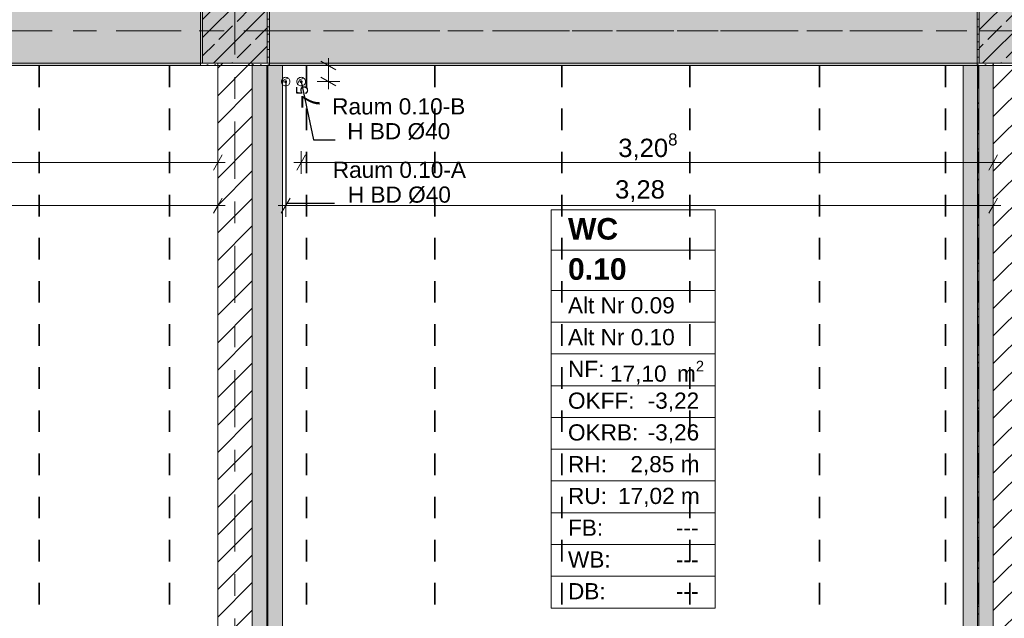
# Model space of a CAD drawing. Header units: metres. Extents: x -3.6 to 84.5, y -11 to 16.8.
# Tile 29 of 76: x 17.5 to 22.1, y 10.4 to 13.2. Entities that reach past the tile are written whole.
import ezdxf

# ---------------------------------------------------------------- set-up
doc = ezdxf.new("R2010")
doc.units = ezdxf.units.M
doc.header["$MEASUREMENT"] = 0
for name, pattern in [('Achse', [0.2, 0.1, -0.05, 0, -0.05]), ('Strichlinie doppelt', [0.546806, 0.264583, -0.105833, 0.070556, -0.105833]), ('Wipeout_Contour', [1, 0, -1])]:
    doc.linetypes.add(name, pattern=pattern)
for name, color, linetype in [('155 - Bemaßung_ Beschriftung.Ausbau - Deckenelemente', 7, 'Continuous'), ('401 - Zone.Raum_ Raumbegrenzung_ Whg.', 7, 'Continuous'), ('451 - Universal.Achsen Raster', 7, 'Continuous'), ('605 - Struktur.Wand Innen', 7, 'Continuous'), ('607 - Struktur.Stütze', 7, 'Continuous'), ('608 - Struktur.Träger', 7, 'Continuous'), ('612 - Struktur.Stahlbau', 7, 'Continuous'), ('Neubau_612 - Struktur.Stahlbau', 7, 'Continuous')]:
    doc.layers.add(name, color=color, linetype=linetype)
doc.styles.add('ERSTELLTER_STIL_1', font='txt')
doc.styles.add('ERSTELLTER_STIL_2', font='txt')
doc.dimstyles.new('ERSTELLTER_STIL__1', dxfattribs={"dimtxt": 0.1, "dimasz": 0.0532, "dimexe": 0.18, "dimexo": 0.0625, "dimgap": 0, "dimtad": 1, "dimtih": 1, "dimtoh": 1, "dimzin": 0, "dimdsep": 46, "dimtxsty": 'ERSTELLTER_STIL_2', "dimblk": 'ARROWHEAD_2', "dimblk1": 'ARROWHEAD_2', "dimblk2": 'ARROWHEAD_2', "dimcen": 0.09, "dimse1": 1, "dimse2": 1, "dimclrd": 7, "dimclre": 7, "dimclrt": 7, "dimazin": 0, "dimtfac": 1, "dimtdec": 4, "dimtmove": 0, "dimatfit": 3, "dimfxl": 1, "dimtolj": 1, "dimtzin": 0, "dimarcsym": 0})
doc.dimstyles.new('ERSTELLTER_STIL__3', dxfattribs={"dimtxt": 0.085, "dimasz": 0.0532, "dimexe": 0.18, "dimexo": 0.0625, "dimgap": 0, "dimtad": 1, "dimtih": 1, "dimtoh": 1, "dimzin": 0, "dimdsep": 46, "dimtxsty": 'ERSTELLTER_STIL_2', "dimblk": 'ARROWHEAD_2', "dimblk1": 'ARROWHEAD_2', "dimblk2": 'ARROWHEAD_2', "dimcen": 0.09, "dimse1": 1, "dimse2": 1, "dimclrd": 256, "dimclre": 256, "dimclrt": 256, "dimazin": 0, "dimtfac": 1, "dimtdec": 4, "dimtmove": 0, "dimatfit": 3, "dimfxl": 1, "dimtolj": 1, "dimtzin": 0, "dimarcsym": 0})
doc.dimstyles.new('ERSTELLTER_STIL__5', dxfattribs={"dimtxt": 0.085, "dimasz": 0.0532, "dimexe": 0.18, "dimexo": 0.0625, "dimgap": 0, "dimtad": 1, "dimzin": 0, "dimdsep": 46, "dimtxsty": 'ERSTELLTER_STIL_2', "dimblk": 'ARROWHEAD_2', "dimblk1": 'ARROWHEAD_2', "dimblk2": 'ARROWHEAD_2', "dimcen": 0.09, "dimse1": 1, "dimse2": 1, "dimclrd": 256, "dimclre": 256, "dimclrt": 256, "dimazin": 0, "dimtfac": 1, "dimtdec": 4, "dimtmove": 0, "dimatfit": 3, "dimfxl": 1, "dimtolj": 1, "dimtzin": 0, "dimarcsym": 0})
doc.dimstyles.new('ERSTELLTER_STIL__8', dxfattribs={"dimtxt": 0.18, "dimasz": 0.02736, "dimexe": 0.18, "dimexo": 0.0625, "dimgap": 0, "dimtad": 0, "dimtih": 1, "dimtoh": 1, "dimdec": 4, "dimzin": 0, "dimdsep": 46, "dimcen": 0.09, "dimadec": 0, "dimazin": 0, "dimtfac": 1, "dimtdec": 4, "dimtmove": 0, "dimatfit": 3, "dimldrblk": 'ARROWHEAD_11', "dimfxl": 1, "dimtolj": 1, "dimtzin": 0, "dimarcsym": 0})
pattern_1 = [(45, (0, 0), (-0.0636396, 0.0636396), [])]
pattern_2 = [(45, (0, 0), (-0.0848528, 0.0848528), []), (45, (-0.04243, 0.04243), (-0.0848528, 0.0848528), [0.09, -0.03])]
pattern_3 = [(45, (0, 0), (-0.01767767, 0.01767767), [0, -0.025])]
pattern_4 = [(135, (0, 0), (0.053033, 0.053033), []), (135, (-0.01768, -0.01768), (0.053033, 0.053033), [])]

# ---------------------------------------------------------------- blocks, each defined once
blk = doc.blocks.new('*D184')
at = {"layer": '155 - Bemaßung_ Beschriftung.Ausbau - Deckenelemente', "color": 7, "linetype": 'Continuous', "lineweight": 5}
for p, q in [((17.0572, 9.145), (17.0168, 9.075)), ((17.037, 9.0575), (17.037, 9.1625)), ((17.6422, 9.145), (17.6018, 9.075)), ((17.622, 9.0575), (17.622, 9.1625)), ((17.037, 9.11), (17.622, 9.11))]:
    blk.add_line(p, q, dxfattribs=at)
at = {"layer": '155 - Bemaßung_ Beschriftung.Ausbau - Deckenelemente', "color": 7, "lineweight": 5, "insert": (17.2286, 9.1283), "char_height": 0.1, "attachment_point": 7, "style": 'ERSTELLTER_STIL_2'}
blk.add_mtext('\\A1;{\\pql;\\fArial|b0|i0|c0|p38;58\\fArial|b0|i0|c0|p38;\\A1{\\H.66x;\\S5^  ;}}', dxfattribs=at)
blk = doc.blocks.new('ARROWHEAD_2')
at = {"color": 0, "linetype": 'Continuous', "lineweight": 0}
for p, q in [((0, 0), (-1, 0)), ((-0.378, -0.655), (0.378, 0.655))]:
    blk.add_line(p, q, dxfattribs=at)
blk = doc.blocks.new('*D185')
at = {"layer": '155 - Bemaßung_ Beschriftung.Ausbau - Deckenelemente', "color": 7, "linetype": 'Continuous', "lineweight": 5}
for p, q in [((17.6422, 9.145), (17.6018, 9.075)), ((17.622, 9.0575), (17.622, 9.1625)), ((18.2462, 9.145), (18.2058, 9.075)), ((18.226, 9.0575), (18.226, 9.1625)), ((17.622, 9.11), (18.226, 9.11))]:
    blk.add_line(p, q, dxfattribs=at)
at = {"layer": '155 - Bemaßung_ Beschriftung.Ausbau - Deckenelemente', "color": 7, "lineweight": 5, "char_height": 0.1, "attachment_point": 7, "style": 'ERSTELLTER_STIL_2'}
for s, insert in [('\\A1;{\\pql;\\fArial|b0|i0|c0|p38;60\\fArial|b0|i0|c0|p38;\\A1{\\H.66x;\\S4^  ;}}', (17.7221, 9.1283)), ('\\A1;{\\pql;\\fArial|b0|i0|c0|p38;22\\fArial|b0|i0|c0|p38;\\A1{\\H.66x;\\S4^  ;}}', (18.0039, 9.13))]:
    blk.add_mtext(s, dxfattribs=dict(at, insert=insert))
blk = doc.blocks.new('*D186')
at = {"layer": '155 - Bemaßung_ Beschriftung.Ausbau - Deckenelemente', "color": 7, "linetype": 'Continuous', "lineweight": 5}
for p, q in [((18.2462, 9.145), (18.2058, 9.075)), ((18.226, 9.0575), (18.226, 9.1625)), ((18.4298, 9.075), (18.4702, 9.145)), ((18.45, 9.0575), (18.45, 9.1625)), ((18.226, 9.11), (18.45, 9.11)), ((18.45, 9.11), (18.4842, 9.11))]:
    blk.add_line(p, q, dxfattribs=at)
blk = doc.blocks.new('*D342')
at = {"layer": '155 - Bemaßung_ Beschriftung.Ausbau - Deckenelemente', "color": 92, "linetype": 'Continuous', "lineweight": 9, "true_color": 0x00be00}
for p, q in [((18.7852, 12.375), (18.7448, 12.305)), ((18.765, 12.2875), (18.765, 12.3925)), ((22.0248, 12.305), (22.0652, 12.375)), ((22.045, 12.2875), (22.045, 12.3925)), ((18.7308, 12.34), (18.765, 12.34)), ((18.765, 12.34), (22.045, 12.34)), ((22.045, 12.34), (22.0792, 12.34))]:
    blk.add_line(p, q, dxfattribs=at)
at = {"layer": '155 - Bemaßung_ Beschriftung.Ausbau - Deckenelemente', "color": 92, "lineweight": 9, "true_color": 0x00be00, "insert": (20.2919, 12.357), "char_height": 0.085, "attachment_point": 7, "style": 'ERSTELLTER_STIL_2'}
blk.add_mtext('\\A1;{\\pql;\\fArial|b0|i0|c0|p38;3,28}', dxfattribs=at)
blk = doc.blocks.new('*D343')
at = {"layer": '155 - Bemaßung_ Beschriftung.Ausbau - Deckenelemente', "color": 92, "linetype": 'Continuous', "lineweight": 9, "true_color": 0x00be00}
for p, q in [((18.8572, 12.575), (18.8168, 12.505)), ((18.837, 12.4875), (18.837, 12.5925)), ((22.0248, 12.505), (22.0652, 12.575)), ((22.045, 12.4875), (22.045, 12.5925)), ((18.8028, 12.54), (18.837, 12.54)), ((18.837, 12.54), (22.045, 12.54)), ((22.045, 12.54), (22.0792, 12.54))]:
    blk.add_line(p, q, dxfattribs=at)
at = {"layer": '155 - Bemaßung_ Beschriftung.Ausbau - Deckenelemente', "color": 92, "lineweight": 9, "true_color": 0x00be00, "insert": (20.3066, 12.5405), "char_height": 0.085, "attachment_point": 7, "style": 'ERSTELLTER_STIL_2'}
blk.add_mtext('\\A1;{\\pql;\\fArial|b0|i0|c0|p38;3,20\\fArial|b0|i0|c0|p38;\\A1{\\H.66x;\\S8^  ;}}', dxfattribs=at)
blk = doc.blocks.new('*D344')
at = {"layer": '155 - Bemaßung_ Beschriftung.Ausbau - Deckenelemente', "color": 92, "linetype": 'Continuous', "lineweight": 9, "true_color": 0x00be00}
for p, q in [((18.9982, 12.9698), (18.9282, 13.0102)), ((18.9632, 12.99), (18.9632, 13.0242)), ((19.0157, 12.99), (18.9107, 12.99)), ((18.9632, 12.915), (18.9632, 12.99)), ((18.9282, 12.9352), (18.9982, 12.8948)), ((19.0157, 12.915), (18.9107, 12.915)), ((18.9632, 12.8808), (18.9632, 12.915))]:
    blk.add_line(p, q, dxfattribs=at)
at = {"layer": '155 - Bemaßung_ Beschriftung.Ausbau - Deckenelemente', "color": 92, "lineweight": 9, "true_color": 0x00be00, "insert": (18.9471, 12.7877), "char_height": 0.085, "attachment_point": 7, "rotation": 90, "style": 'ERSTELLTER_STIL_2'}
blk.add_mtext('\\A1;{\\pql;\\fArial|b0|i0|c0|p38;7\\fArial|b0|i0|c0|p38;\\A1{\\H.66x;\\S5^  ;}}', dxfattribs=at)
blk = doc.blocks.new('*D345')
at = {"layer": '155 - Bemaßung_ Beschriftung.Ausbau - Deckenelemente', "color": 92, "linetype": 'Continuous', "lineweight": 9, "true_color": 0x00be00}
for p, q in [((15.5502, 12.575), (15.5098, 12.505)), ((15.53, 12.4875), (15.53, 12.5925)), ((18.4298, 12.505), (18.4702, 12.575)), ((18.45, 12.4875), (18.45, 12.5925)), ((15.4958, 12.54), (15.53, 12.54)), ((15.53, 12.54), (18.45, 12.54)), ((18.45, 12.54), (18.4842, 12.54))]:
    blk.add_line(p, q, dxfattribs=at)
at = {"layer": '155 - Bemaßung_ Beschriftung.Ausbau - Deckenelemente', "color": 92, "lineweight": 9, "true_color": 0x00be00, "insert": (16.8769, 12.557), "char_height": 0.085, "attachment_point": 7, "style": 'ERSTELLTER_STIL_2'}
blk.add_mtext('\\A1;{\\pql;\\fArial|b0|i0|c0|p38;2,92}', dxfattribs=at)
blk = doc.blocks.new('*D346')
at = {"layer": '155 - Bemaßung_ Beschriftung.Ausbau - Deckenelemente', "color": 92, "linetype": 'Continuous', "lineweight": 9, "true_color": 0x00be00}
for p, q in [((15.4762, 12.375), (15.4358, 12.305)), ((15.456, 12.2875), (15.456, 12.3925)), ((18.4298, 12.305), (18.4702, 12.375)), ((18.45, 12.2875), (18.45, 12.3925)), ((15.4218, 12.34), (15.456, 12.34)), ((15.456, 12.34), (18.45, 12.34)), ((18.45, 12.34), (18.4842, 12.34))]:
    blk.add_line(p, q, dxfattribs=at)
at = {"layer": '155 - Bemaßung_ Beschriftung.Ausbau - Deckenelemente', "color": 92, "lineweight": 9, "true_color": 0x00be00, "insert": (16.8186, 12.3405), "char_height": 0.085, "attachment_point": 7, "style": 'ERSTELLTER_STIL_2'}
blk.add_mtext('\\A1;{\\pql;\\fArial|b0|i0|c0|p38;2,99\\fArial|b0|i0|c0|p38;\\A1{\\H.66x;\\S4^  ;}}', dxfattribs=at)
blk = doc.blocks.new('ARROWHEAD_11')
at = {"color": 0, "linetype": 'Continuous', "lineweight": 0}
blk.add_line((0, 0), (-1, 0), dxfattribs=at)
at = {"color": 0, "linetype": 'Continuous', "lineweight": 0, "const_width": 0.25, "flags": 128}
blk.add_lwpolyline([(-0.125, 0, 1), (0.125, 0, 1)], format="xyb", close=True, dxfattribs=at)

msp = doc.modelspace()

# ---------------------------------------------------------------- hatches: boundary and pattern name
at = {"layer": '608 - Struktur.Träger', "linetype": 'Continuous', "lineweight": 0, "true_color": 0x000000}
h = msp.add_hatch(dxfattribs=at)
h.set_pattern_fill('Gips_0001', color=18, style=0, pattern_type=2)
h.set_pattern_definition(pattern_3)
h.paths.add_polyline_path([(15.29, 13), (15.29, 12.99), (18.37, 12.99), (18.37, 13)])
h = msp.add_hatch(dxfattribs=at)
h.set_pattern_fill('Gips_0001', color=18, style=0, pattern_type=2)
h.set_pattern_definition(pattern_3)
h.paths.add_polyline_path([(18.69, 12.99), (21.97, 12.99), (21.97, 13), (18.69, 13)])
at = {"layer": 'Neubau_612 - Struktur.Stahlbau', "linetype": 'Continuous', "lineweight": 0, "true_color": 0x000000}
h = msp.add_hatch(dxfattribs=at)
h.set_pattern_fill('Metall__Stahl_0001', color=18, style=0, pattern_type=2)
h.set_pattern_definition(pattern_4)
h.paths.add_polyline_path([(18.6772, 12.99), (18.6772, 8.51), (18.6827, 8.51), (18.6827, 12.99)])
h = msp.add_hatch(dxfattribs=at)
h.set_pattern_fill('Metall__Stahl_0001', color=18, style=0, pattern_type=2)
h.set_pattern_definition(pattern_4)
h.paths.add_polyline_path([(21.9722, 12.99), (21.9722, 8.51), (21.9777, 8.51), (21.9777, 12.99)])

# ---------------------------------------------------------------- linework, layer by layer
at = {"layer": '155 - Bemaßung_ Beschriftung.Ausbau - Deckenelemente', "color": 7, "linetype": 'Achse', "lineweight": 35}
for p, q in [((17.622, 12.99), (17.622, 8.51)), ((18.226, 12.99), (18.226, 8.51)), ((18.862, 12.99), (18.862, 8.51)), ((19.457, 12.99), (19.457, 8.51)), ((20.045, 12.99), (20.045, 8.51)), ((20.638, 12.99), (20.638, 8.51)), ((21.239, 12.99), (21.239, 8.51)), ((21.824, 12.99), (21.824, 8.51))]:
    msp.add_line(p, q, dxfattribs=at)
at = {"layer": '155 - Bemaßung_ Beschriftung.Ausbau - Deckenelemente', "color": 7, "linetype": 'Continuous', "lineweight": 5}
for p, q in [((18.7486, 12.9035), (18.757, 12.923)), ((18.757, 12.923), (18.7765, 12.9313)), ((18.8206, 12.9035), (18.829, 12.923)), ((18.829, 12.923), (18.8485, 12.9313))]:
    msp.add_line(p, q, dxfattribs=at)
at = {"layer": '155 - Bemaßung_ Beschriftung.Ausbau - Deckenelemente', "color": 7, "linetype": 'Continuous', "lineweight": 9, "flags": 128}
for points in [[(18.785, 12.915, 0.414214), (18.765, 12.935, 0.414214), (18.745, 12.915, 0.414214), (18.765, 12.895, 0.414214)], [(18.857, 12.915, 0.414214), (18.837, 12.935, 0.414214), (18.817, 12.915, 0.414214), (18.837, 12.895, 0.414214)]]:
    msp.add_lwpolyline(points, format="xyb", close=True, dxfattribs=at)
at = {"layer": '401 - Zone.Raum_ Raumbegrenzung_ Whg.', "color": 7, "linetype": 'Continuous', "lineweight": 9}
for p, q in [((20.7554, 12.32), (19.995, 12.32)), ((19.995, 12.32), (19.995, 10.4736)), ((19.995, 12.32), (20.7554, 12.32)), ((19.995, 12.1334), (19.995, 12.32)), ((20.7554, 10.4736), (20.7554, 12.32)), ((20.7554, 12.32), (20.7554, 12.1334)), ((20.7554, 12.1334), (19.995, 12.1334)), ((19.995, 12.1334), (20.7554, 12.1334)), ((19.995, 11.9468), (19.995, 12.1334)), ((20.7554, 12.1334), (20.7554, 11.9468)), ((20.7554, 11.9468), (19.995, 11.9468)), ((19.995, 11.9468), (20.7554, 11.9468)), ((19.995, 11.7994), (19.995, 11.9468)), ((20.7554, 11.9468), (20.7554, 11.7994)), ((20.7554, 11.7994), (19.995, 11.7994)), ((19.995, 11.7994), (20.7554, 11.7994)), ((19.995, 11.6521), (19.995, 11.7994)), ((20.7554, 11.7994), (20.7554, 11.6521)), ((20.7554, 11.6521), (19.995, 11.6521)), ((19.995, 11.6521), (20.7554, 11.6521)), ((19.995, 11.5048), (19.995, 11.6521)), ((20.7554, 11.6521), (20.7554, 11.5048)), ((20.7554, 11.5048), (19.995, 11.5048)), ((19.995, 11.5048), (20.7554, 11.5048)), ((19.995, 11.3575), (19.995, 11.5048)), ((20.7554, 11.5048), (20.7554, 11.3575)), ((20.7554, 11.3575), (19.995, 11.3575)), ((19.995, 11.3575), (20.7554, 11.3575)), ((19.995, 11.2102), (19.995, 11.3575)), ((20.7554, 11.3575), (20.7554, 11.2102)), ((20.7554, 11.2102), (19.995, 11.2102)), ((19.995, 11.2102), (20.7554, 11.2102)), ((19.995, 11.0628), (19.995, 11.2102)), ((20.7554, 11.2102), (20.7554, 11.0628)), ((20.7554, 11.0628), (19.995, 11.0628)), ((19.995, 11.0628), (20.7554, 11.0628)), ((19.995, 10.9155), (19.995, 11.0628)), ((20.7554, 11.0628), (20.7554, 10.9155)), ((20.7554, 10.9155), (19.995, 10.9155)), ((19.995, 10.9155), (20.7554, 10.9155)), ((19.995, 10.7682), (19.995, 10.9155)), ((20.7554, 10.9155), (20.7554, 10.7682)), ((20.7554, 10.7682), (19.995, 10.7682)), ((19.995, 10.7682), (20.7554, 10.7682)), ((19.995, 10.6209), (19.995, 10.7682)), ((20.7554, 10.7682), (20.7554, 10.6209)), ((20.7554, 10.6209), (19.995, 10.6209)), ((19.995, 10.6209), (20.7554, 10.6209)), ((19.995, 10.4736), (19.995, 10.6209)), ((20.7554, 10.6209), (20.7554, 10.4736)), ((19.995, 10.4736), (20.7554, 10.4736)), ((20.7554, 10.4736), (19.995, 10.4736))]:
    msp.add_line(p, q, dxfattribs=at)
at = {"layer": '451 - Universal.Achsen Raster', "color": 160, "linetype": 'Strichlinie doppelt', "lineweight": 9, "true_color": 0x3232ff}
msp.add_line((64.935, 13.15), (-3.175, 13.15), dxfattribs=at)
at = {"layer": '608 - Struktur.Träger', "color": 7, "linetype": 'Achse', "lineweight": 9}
msp.add_line((14.78, 13.15), (47.48, 13.15), dxfattribs=at)
at = {"layer": '608 - Struktur.Träger', "color": 7, "linetype": 'Continuous', "lineweight": 5}
for p, q in [((18.37, 12.99), (15.29, 12.99)), ((18.37, 13), (18.37, 12.99)), ((18.69, 13), (18.69, 12.99)), ((21.97, 12.99), (18.69, 12.99)), ((21.97, 13), (21.97, 12.99))]:
    msp.add_line(p, q, dxfattribs=at)
at = {"layer": 'Neubau_612 - Struktur.Stahlbau', "color": 1, "linetype": 'Continuous', "lineweight": 9}
for p, q in [((18.6772, 12.99), (18.6772, 8.51)), ((18.6827, 12.99), (18.6772, 12.99)), ((18.6827, 12.99), (18.6827, 8.51)), ((21.9722, 12.99), (21.9722, 8.51)), ((21.9777, 12.99), (21.9722, 12.99)), ((21.9777, 12.99), (21.9777, 8.51))]:
    msp.add_line(p, q, dxfattribs=at)
at = {"layer": 'Neubau_612 - Struktur.Stahlbau', "color": 1, "linetype": 'Achse', "lineweight": 9}
for p, q in [((18.68, 12.99), (18.68, 8.51)), ((21.975, 12.99), (21.975, 8.51))]:
    msp.add_line(p, q, dxfattribs=at)
at = {"layer": 'Neubau_612 - Struktur.Stahlbau', "color": 1, "linetype": 'Continuous', "lineweight": 13}
for p, q in [((18.75, 12.99), (18.75, 8.51)), ((21.905, 12.99), (21.905, 8.51))]:
    msp.add_line(p, q, dxfattribs=at)

# ---------------------------------------------------------------- texts
at = {"layer": '155 - Bemaßung_ Beschriftung.Ausbau - Deckenelemente', "color": 7, "linetype": 'Continuous', "lineweight": 9, "char_height": 0.075, "attachment_point": 9, "line_spacing_factor": 0.920251, "style": 'ERSTELLTER_STIL_2'}
for s, insert in [('\\A1;{\\pqc;\\fArial|b0|i0|c0|p38;Raum 0.10-B\\P\\pqc;\\fArial|b0|i0|c0|p38;H BD\\fArial|b0|i0|c0|p38; Ø\\fArial|b0|i0|c0|p38;40}', (19.5977, 12.6449)), ('\\A1;{\\pqc;\\fArial|b0|i0|c0|p38;Raum 0.10-A\\P\\pqc;\\fArial|b0|i0|c0|p38;H BD\\fArial|b0|i0|c0|p38; Ø\\fArial|b0|i0|c0|p38;40}', (19.6006, 12.3508))]:
    msp.add_mtext(s, dxfattribs=dict(at, insert=insert))
at = {"layer": '401 - Zone.Raum_ Raumbegrenzung_ Whg.', "color": 7, "lineweight": 9, "attachment_point": 1}
for s, insert, char_height, style in [('\\A1;{\\pqj;\\pt0;\\fArial|b1|i0|c0|p38;WC}', (20.0736, 12.2824), 0.1, 'ERSTELLTER_STIL_1'), ('\\A1;{\\pqj;\\pt0;\\fArial|b1|i0|c0|p38;}', (20.6768, 12.3053), 0.1, 'ERSTELLTER_STIL_1'), ('\\A1;{\\pql;\\pt0;\\fArial|b1|i0|c0|p38;0.10}', (20.0736, 12.0958), 0.1, 'ERSTELLTER_STIL_1'), ('\\A1;{\\pqj;\\pt0;\\fArial|b1|i0|c0|p38;}', (20.6768, 12.1186), 0.1, 'ERSTELLTER_STIL_1'), ('\\A1;{\\pqj;\\pt0;\\fArial|b0|i0|c0|p38;Alt Nr 0.09}', (20.0736, 11.9149), 0.075, 'ERSTELLTER_STIL_2'), ('\\A1;{\\pqj;\\pt0;\\fArial|b0|i0|c0|p38;}', (20.6768, 11.932), 0.075, 'ERSTELLTER_STIL_2'), ('\\A1;{\\pqj;\\pt0;\\fArial|b0|i0|c0|p38;}', (20.6768, 11.7847), 0.075, 'ERSTELLTER_STIL_2'), ('\\A1;{\\pqj;\\pt0;\\fArial|b0|i0|c0|p38;Alt Nr 0.10}', (20.0736, 11.7676), 0.075, 'ERSTELLTER_STIL_2'), ('\\A1;{\\pqj;\\pt0;\\fArial|b0|i0|c0|p38;NF: }', (20.0736, 11.6203), 0.075, 'ERSTELLTER_STIL_2'), ('\\A1;{\\pql;\\pt0,0.05;\\fArial|b0|i0|c0|p38;17,10\\fArial|b0|i0|c0|p38;\\A1{\\H.66x;\\S^  ;}\\fArial|b0|i0|c0|p38; m\\fArial|b0|i0|c0|p38;\\A1{\\H.66x;\\S2^  ;}}', (20.2683, 11.6203), 0.075, 'ERSTELLTER_STIL_2'), ('\\A1;{\\pqj;\\pt0;\\fArial|b0|i0|c0|p38;OKFF: }', (20.0736, 11.4729), 0.075, 'ERSTELLTER_STIL_2'), ('\\A1;{\\pqj;\\pt0;\\fArial|b0|i0|c0|p38;-3,22}', (20.443, 11.4729), 0.075, 'ERSTELLTER_STIL_2'), ('\\A1;{\\pqj;\\pt0;\\fArial|b0|i0|c0|p38;OKRB: }', (20.0736, 11.3256), 0.075, 'ERSTELLTER_STIL_2'), ('\\A1;{\\pqj;\\pt0;\\fArial|b0|i0|c0|p38;-3,26}', (20.443, 11.3256), 0.075, 'ERSTELLTER_STIL_2'), ('\\A1;{\\pqj;\\pt0;\\fArial|b0|i0|c0|p38;RH: }', (20.0736, 11.1783), 0.075, 'ERSTELLTER_STIL_2'), ('\\A1;{\\pqj;\\pt0;\\fArial|b0|i0|c0|p38;2,85 m}', (20.3628, 11.1783), 0.075, 'ERSTELLTER_STIL_2'), ('\\A1;{\\pqj;\\pt0;\\fArial|b0|i0|c0|p38;RU: }', (20.0736, 11.031), 0.075, 'ERSTELLTER_STIL_2'), ('\\A1;{\\pqj;\\pt0;\\fArial|b0|i0|c0|p38;17,02 m}', (20.3059, 11.031), 0.075, 'ERSTELLTER_STIL_2'), ('\\A1;{\\pqj;\\pt0;\\fArial|b0|i0|c0|p38;FB: }', (20.0736, 10.8836), 0.075, 'ERSTELLTER_STIL_2'), ('\\A1;{\\pqj;\\pt0;\\fArial|b0|i0|c0|p38;---}', (20.574, 10.8836), 0.075, 'ERSTELLTER_STIL_2'), ('\\A1;{\\pqj;\\pt0;\\fArial|b0|i0|c0|p38;WB: }', (20.0736, 10.7363), 0.075, 'ERSTELLTER_STIL_2'), ('\\A1;{\\pqj;\\pt0;\\fArial|b0|i0|c0|p38;---}', (20.574, 10.7363), 0.075, 'ERSTELLTER_STIL_2'), ('\\A1;{\\pqj;\\pt0;\\fArial|b0|i0|c0|p38;DB: }', (20.0736, 10.589), 0.075, 'ERSTELLTER_STIL_2'), ('\\A1;{\\pqj;\\pt0;\\fArial|b0|i0|c0|p38;---}', (20.574, 10.589), 0.075, 'ERSTELLTER_STIL_2')]:
    msp.add_mtext(s, dxfattribs=dict(at, insert=insert, char_height=char_height, style=style))

# ---------------------------------------------------------------- dimensions: what is measured, and where the dimension line sits
at = {"layer": '155 - Bemaßung_ Beschriftung.Ausbau - Deckenelemente', "color": 7, "linetype": 'Continuous', "lineweight": 5}
dim = msp.add_linear_dim(base=(17.6219889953, 9.1099822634), p1=(17.0369889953, 12.9899822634), p2=(17.6219889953, 12.9899822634), dimstyle='ERSTELLTER_STIL__1', dxfattribs=at)
dim.commit()
dim.dimension.update_dxf_attribs({"geometry": '*D184', "text_midpoint": (17.4398552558, 9.1799822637), "dimtype": 160})

# ---------------------------------------------------------------- leaders
at = {"layer": '155 - Bemaßung_ Beschriftung.Ausbau - Deckenelemente', "color": 7, "linetype": 'Continuous', "lineweight": 9, "annotation_type": 0, "has_hookline": 1, "hookline_direction": 0}
for points, text_width in [([(18.765, 12.915), (18.765, 12.3508), (18.992, 12.3508)], 0.6086), ([(18.837, 12.915), (18.8939, 12.6449), (18.9948, 12.6449)], 0.6029)]:
    msp.add_leader(points, dimstyle='ERSTELLTER_STIL__8', dxfattribs=dict(at, text_width=text_width))

# ---------------------------------------------------------------- wipeouts: each hides what was drawn before it
at = {"color": 254, "linetype": 'Wipeout_Contour', "lineweight": 0, "ltscale": 87.259836}
msp.add_wipeout([(18.45, 13), (18.45, 9.9155), (18.61, 9.9155), (18.61, 13)], dxfattribs=at).dxf.layer = '605 - Struktur.Wand Innen'
at = {"color": 254, "linetype": 'Wipeout_Contour', "lineweight": 0, "ltscale": 98.994137}
msp.add_wipeout([(22.205, 13), (22.045, 13), (22.045, 8.93), (22.205, 8.93)], dxfattribs=at).dxf.layer = '605 - Struktur.Wand Innen'

# ---------------------------------------------------------------- next in the draw order: hatches: boundary and pattern name
at = {"layer": '605 - Struktur.Wand Innen', "linetype": 'Continuous', "lineweight": 0, "true_color": 0x000000}
h = msp.add_hatch(dxfattribs=at)
h.set_pattern_fill('MW_Ziegel_0001', color=18, style=0, pattern_type=2)
h.set_pattern_definition(pattern_1)
h.paths.add_polyline_path([(18.45, 13), (18.45, 9.9155), (18.61, 9.9155), (18.61, 13)])
h = msp.add_hatch(dxfattribs=at)
h.set_pattern_fill('MW_Ziegel_0001', color=18, style=0, pattern_type=2)
h.set_pattern_definition(pattern_1)
h.paths.add_polyline_path([(22.205, 13), (22.045, 13), (22.045, 8.93), (22.205, 8.93)])
at = {"layer": '607 - Struktur.Stütze', "linetype": 'Continuous', "lineweight": 0, "true_color": 0x000000}
h = msp.add_hatch(dxfattribs=at)
h.set_pattern_fill('Beton__Stahlbeton_0001', color=18, style=0, pattern_type=2)
h.set_pattern_definition(pattern_2)
h.paths.add_polyline_path([(18.38, 13), (18.68, 13), (18.68, 13.45), (18.38, 13.45)])
h = msp.add_hatch(dxfattribs=at)
h.set_pattern_fill('Beton__Stahlbeton_0001', color=18, style=0, pattern_type=2)
h.set_pattern_definition(pattern_2)
h.paths.add_polyline_path([(21.98, 13), (22.28, 13), (22.28, 13.45), (21.98, 13.45)])
h = msp.add_hatch(dxfattribs=at)
h.set_pattern_fill('Gips_0001', color=18, style=0, pattern_type=2)
h.set_pattern_definition(pattern_3)
h.paths.add_polyline_path([(18.38, 13.33), (18.37, 13.33), (18.37, 12.99), (18.45, 12.99), (18.45, 13), (18.38, 13)])
h = msp.add_hatch(dxfattribs=at)
h.set_pattern_fill('Gips_0001', color=18, style=0, pattern_type=2)
h.set_pattern_definition(pattern_3)
h.paths.add_polyline_path([(18.61, 12.99), (18.69, 12.99), (18.69, 13.33), (18.68, 13.33), (18.68, 13), (18.61, 13)])
h = msp.add_hatch(dxfattribs=at)
h.set_pattern_fill('Gips_0001', color=18, style=0, pattern_type=2)
h.set_pattern_definition(pattern_3)
h.paths.add_polyline_path([(21.97, 12.99), (22.045, 12.99), (22.045, 13), (21.98, 13), (21.98, 13.33), (21.97, 13.33)])
at = {"layer": '608 - Struktur.Träger', "linetype": 'Continuous', "lineweight": 0, "true_color": 0x000000}
h = msp.add_hatch(dxfattribs=at)
h.set_pattern_fill('Beton__Stahlbeton_0001', color=18, style=0, pattern_type=2)
h.set_pattern_definition(pattern_2)
h.paths.add_polyline_path([(14.78, 13), (15.29, 13), (18.37, 13), (18.69, 13), (21.97, 13), (22.29, 13), (25.57, 13), (25.89, 13), (29.17, 13), (29.49, 13), (30.62, 13), (30.75, 13), (32.77, 13), (33.09, 13), (36.37, 13), (36.69, 13), (39.97, 13), (40.29, 13), (43.57, 13), (43.89, 13), (47.17, 13), (47.48, 13), (47.48, 13.3), (47.17, 13.3), (43.89, 13.3), (43.57, 13.3), (40.29, 13.3), (39.97, 13.3), (36.69, 13.3), (36.37, 13.3), (33.09, 13.3), (32.77, 13.3), (30.75, 13.3), (30.62, 13.3), (29.49, 13.3), (29.17, 13.3), (25.89, 13.3), (25.57, 13.3), (22.29, 13.3), (21.97, 13.3), (18.69, 13.3), (18.37, 13.3), (15.29, 13.3), (14.78, 13.3)])
at = {"layer": '612 - Struktur.Stahlbau', "linetype": 'Continuous', "lineweight": 0, "true_color": 0x30307f}
for points in [[(18.61, 12.99), (18.75, 12.99), (18.75, 8.51), (18.61, 8.51)], [(21.905, 12.99), (22.045, 12.99), (22.045, 8.51), (21.905, 8.51)]]:
    msp.add_hatch(color=177, dxfattribs=at).paths.add_polyline_path(points)

# ---------------------------------------------------------------- next in the draw order: linework, layer by layer
at = {"layer": '451 - Universal.Achsen Raster', "color": 160, "linetype": 'Strichlinie doppelt', "lineweight": 9, "true_color": 0x3232ff}
msp.add_line((18.53, -10.585), (18.53, 16.355), dxfattribs=at)
at = {"layer": '605 - Struktur.Wand Innen', "color": 7, "linetype": 'Continuous', "lineweight": 18, "flags": 128}
for points in [[(18.45, 13), (18.45, 9.9155)], [(18.61, 10.32), (18.61, 13)], [(22.045, 13), (22.045, 10.32)]]:
    msp.add_lwpolyline(points, dxfattribs=at)
at = {"layer": '607 - Struktur.Stütze', "color": 7, "linetype": 'Continuous', "lineweight": 13, "flags": 128}
for points in [[(18.38, 13), (18.68, 13), (18.68, 13.45), (18.38, 13.45)], [(21.98, 13), (22.28, 13), (22.28, 13.45), (21.98, 13.45)]]:
    msp.add_lwpolyline(points, close=True, dxfattribs=at)
at = {"layer": '607 - Struktur.Stütze', "color": 7, "linetype": 'Continuous', "lineweight": 5, "flags": 128}
for points in [[(18.37, 13.33), (18.37, 12.99), (18.45, 12.99)], [(18.61, 12.99), (18.69, 12.99), (18.69, 13.33)], [(21.97, 13.33), (21.97, 12.99), (22.045, 12.99)]]:
    msp.add_lwpolyline(points, dxfattribs=at)
at = {"layer": '608 - Struktur.Träger', "color": 7, "linetype": 'Continuous', "lineweight": 13}
msp.add_line((14.78, 12.99), (47.48, 12.99), dxfattribs=at)
at = {"layer": '608 - Struktur.Träger', "color": 7, "linetype": 'Continuous', "lineweight": 13, "flags": 128}
msp.add_lwpolyline([(47.48, 13), (47.17, 13), (43.89, 13), (43.57, 13), (40.29, 13), (39.97, 13), (36.69, 13), (36.37, 13), (33.09, 13), (32.77, 13), (30.75, 13), (30.62, 13), (29.49, 13), (29.17, 13), (25.89, 13), (25.57, 13), (22.29, 13), (21.97, 13), (18.69, 13), (18.37, 13), (15.29, 13), (14.78, 13)], dxfattribs=at)
at = {"layer": 'Neubau_612 - Struktur.Stahlbau', "color": 1, "linetype": 'Continuous', "lineweight": 13}
for p, q in [((18.61, 12.99), (18.61, 8.51)), ((18.61, 12.99), (18.75, 12.99)), ((21.905, 12.99), (22.045, 12.99)), ((22.045, 12.99), (22.045, 8.51))]:
    msp.add_line(p, q, dxfattribs=at)

# ---------------------------------------------------------------- next in the draw order: dimensions: what is measured, and where the dimension line sits
at = {"layer": '155 - Bemaßung_ Beschriftung.Ausbau - Deckenelemente', "color": 92, "linetype": 'Continuous', "lineweight": 9, "true_color": 0x00be00}
dim = msp.add_linear_dim(base=(18.96321635, 12.98998227), p1=(18.83698896, 12.91498226), p2=(18.60998902, 12.98998227), angle=90, dimstyle='ERSTELLTER_STIL__5', dxfattribs=at)
dim.commit()
dim.dimension.update_dxf_attribs({"geometry": '*D344', "text_midpoint": (18.90371635, 12.9348773), "dimtype": 160, "text_rotation": 90})
at = {"layer": '155 - Bemaßung_ Beschriftung.Ausbau - Deckenelemente', "color": 7, "linetype": 'Continuous', "lineweight": 5}
for base, p1, p2, picture, middle in [((18.226, 9.11), (17.622, 12.99), (18.226, 12.99), '*D185', (17.9334, 9.18)), ((18.45, 9.11), (18.226, 12.99), (18.45, 13), '*D186', (18.2152, 9.18))]:
    dim = msp.add_linear_dim(base=base, p1=p1, p2=p2, dimstyle='ERSTELLTER_STIL__1', dxfattribs=at)
    dim.commit()
    dim.dimension.update_dxf_attribs({"geometry": picture, "text_midpoint": middle, "dimtype": 160})
at = {"layer": '155 - Bemaßung_ Beschriftung.Ausbau - Deckenelemente', "color": 92, "linetype": 'Continuous', "lineweight": 9, "true_color": 0x00be00}
for base, p1, p2, picture, middle in [((22.045, 12.34), (18.765, 12.915), (22.045, 12.99), '*D342', (20.4023, 12.3995)), ((22.045, 12.54), (18.837, 12.915), (22.045, 12.99), '*D343', (20.5318, 12.5995)), ((18.45, 12.34), (15.456, 12.885), (18.45, 10.75), '*D346', (17.0438, 12.3995)), ((18.45, 12.54), (15.53, 12.885), (18.45, 10.75), '*D345', (16.9873, 12.5995))]:
    dim = msp.add_linear_dim(base=base, p1=p1, p2=p2, dimstyle='ERSTELLTER_STIL__3', dxfattribs=at)
    dim.commit()
    dim.dimension.update_dxf_attribs({"geometry": picture, "text_midpoint": middle, "dimtype": 160})

doc.saveas('drawing.dxf')
